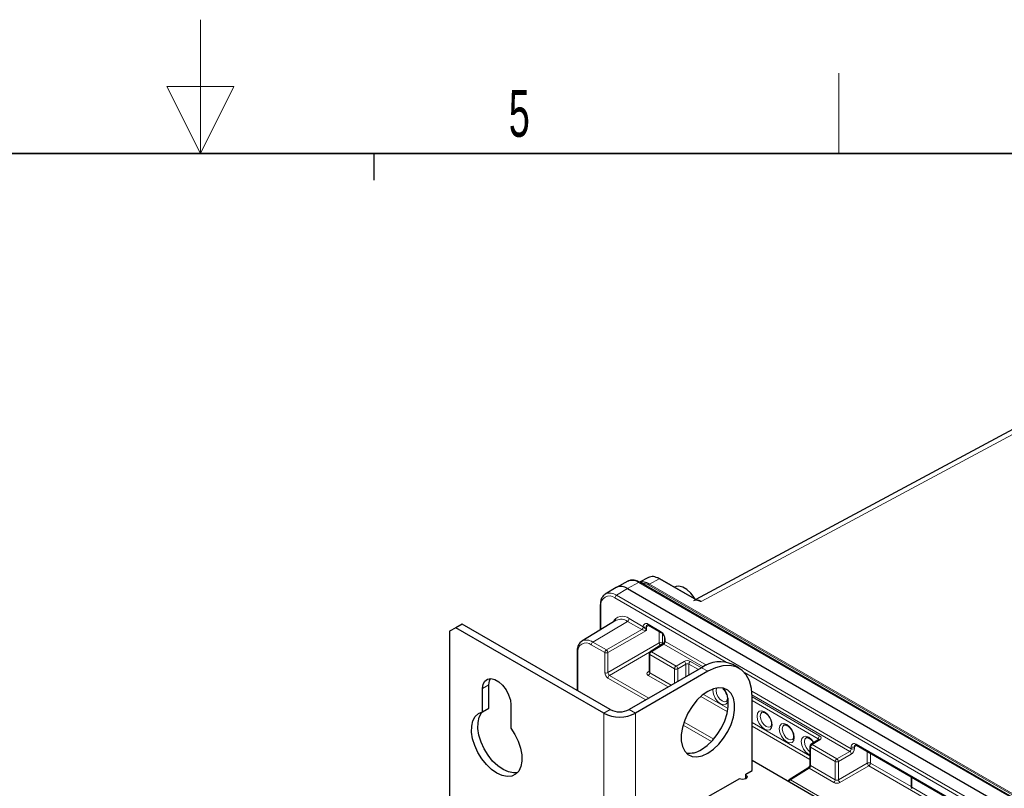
# Paper-space layout 'Blatt2' of a CAD drawing. Header units: millimetres. Extents: x 5 to 418, y 2 to 292.
# Tile 50 of 53: x 203 to 277, y 235 to 292. Entities that reach past the tile are written whole.
import ezdxf

# ---------------------------------------------------------------- set-up
doc = ezdxf.new("R2010")
doc.units = ezdxf.units.MM
doc.layers.add('SLD-0', color=7, linetype='Continuous')
doc.styles.add('SLDTEXTSTYLE0', font='TXT', dxfattribs={"width": 0.605})

psp = doc.layouts.new('Blatt2')

# ---------------------------------------------------------------- linework, layer by layer
at = {"color": 7, "linetype": 'Continuous', "lineweight": 25}
for p, q in [((281.372, 263.816), (254.041, 249.121)), ((248.959, 250.494), (248.122, 250.034)), ((250.505, 250.772), (249.845, 250.418)), ((306.186, 217.893), (249.853, 250.414)), ((254.009, 249.152), (251.355, 250.684)), ((248.101, 250.022), (247.285, 249.527)), ((248.945, 249.946), (305.278, 217.426)), ((252.574, 250.093), (252.448, 250.053)), ((246.907, 248.713), (246.907, 246.845)), ((248.105, 247.572), (245.54, 246.017)), ((236.099, 247.021), (235.628, 246.749)), ((235.628, 246.749), (235.628, 104.943)), ((236.57, 247.293), (236.099, 247.021)), ((247.177, 240.626), (236.099, 247.021)), ((247.648, 240.898), (236.57, 247.293)), ((250.511, 247.214), (251.454, 246.669)), ((251.722, 246.205), (251.722, 246.066)), ((245.172, 245.224), (245.172, 242.328)), ((251.574, 245.8), (250.643, 245.225)), ((250.564, 245.083), (250.564, 243.719)), ((254.484, 244.028), (249.063, 240.898)), ((254.955, 243.756), (249.534, 240.626)), ((257.288, 243.987), (256.817, 244.259)), ((250.564, 243.72), (250.56, 243.7)), ((238.102, 240.724), (238.102, 242.463)), ((238.574, 240.997), (238.574, 242.735)), ((256.41, 241.777), (256.415, 241.727)), ((258.255, 236.338), (258.255, 241.85)), ((238.102, 240.724), (238.574, 240.997)), ((240.224, 241.238), (240.224, 239.5)), ((263.247, 238.646), (262.664, 238.285)), ((262.585, 238.144), (262.585, 236.778)), ((266.068, 238.233), (276.203, 232.382)), ((272.389, 228.927), (258.255, 237.087)), ((262.437, 236.512), (261.043, 235.65)), ((257.312, 235.726), (254.248, 233.957)), ((257.784, 236.066), (258.255, 236.338)), ((257.784, 235.726), (257.784, 236.066)), ((270.146, 235.879), (270.146, 235.149))]:
    psp.add_line(p, q, dxfattribs=at)
at = {"color": 7, "linetype": 'Continuous', "lineweight": 18}
for p, q in [((281.945, 263.752), (254.46, 248.975)), ((249.772, 250.407), (248.945, 249.946)), ((306.105, 217.886), (249.772, 250.407)), ((251.323, 250.681), (250.579, 250.281)), ((253.976, 249.149), (251.323, 250.681)), ((248.945, 249.946), (248.118, 249.452)), ((250.366, 250.117), (250.524, 250.041)), ((250.524, 250.041), (273.006, 237.062)), ((306.284, 218.014), (250.531, 250.199)), ((250.579, 250.281), (306.332, 218.096)), ((256.329, 244.442), (248.002, 249.249)), ((248.118, 249.452), (304.451, 216.931)), ((246.956, 248.645), (246.956, 246.875)), ((248.947, 247.495), (246.35, 245.944)), ((250.005, 246.884), (248.947, 247.495)), ((249.063, 247.698), (250.121, 247.087)), ((247.363, 245.359), (250.005, 246.884)), ((250.359, 246.816), (247.481, 245.155)), ((250.125, 247.085), (250.125, 247.087)), ((250.549, 247.192), (250.359, 247.086)), ((250.359, 247.086), (250.359, 246.816)), ((250.477, 247.29), (251.42, 246.746)), ((251.322, 245.875), (251.322, 246.745)), ((246.35, 245.944), (247.363, 245.359)), ((251.556, 246.582), (251.556, 245.874)), ((251.771, 246.137), (251.771, 245.998)), ((251.771, 245.998), (254.855, 244.218)), ((247.247, 245.156), (246.234, 245.741)), ((247.481, 243.658), (251.322, 245.875)), ((251.659, 245.793), (250.729, 245.218)), ((250.729, 245.218), (252.578, 244.151)), ((251.556, 245.874), (251.618, 245.838)), ((254.603, 244.094), (251.659, 245.793)), ((245.221, 245.156), (245.221, 242.3)), ((247.247, 243.659), (247.247, 245.156)), ((247.481, 245.155), (247.481, 243.658)), ((250.6, 245.186), (247.599, 243.454)), ((252.462, 243.948), (250.613, 245.015)), ((250.613, 245.015), (250.613, 243.649)), ((252.578, 244.151), (253.181, 244.499)), ((253.649, 244.502), (254.476, 244.024)), ((250.493, 243.721), (250.564, 243.765)), ((252.462, 242.861), (252.462, 243.948)), ((253.299, 244.295), (252.695, 243.947)), ((252.695, 243.947), (252.695, 242.995)), ((253.299, 243.344), (253.299, 244.295)), ((254.243, 243.889), (253.533, 244.299)), ((253.533, 244.299), (253.533, 243.479)), ((254.955, 243.756), (254.484, 244.028)), ((250.31, 241.619), (247.483, 243.251)), ((247.599, 243.454), (250.544, 241.753)), ((251.987, 242.587), (250.497, 243.446)), ((250.613, 243.649), (252.221, 242.721)), ((298.048, 220.358), (257.69, 243.656)), ((238.102, 242.463), (238.574, 242.735)), ((258.234, 242.268), (265.682, 237.968)), ((256.417, 240.726), (254.429, 241.874)), ((254.62, 242.033), (256.459, 240.972)), ((256.459, 241.744), (256.464, 241.659)), ((265.562, 237.767), (258.253, 241.987)), ((258.255, 241.842), (263.329, 238.913)), ((263.213, 238.71), (258.255, 241.573)), ((247.648, 240.898), (247.177, 240.626)), ((249.063, 240.898), (249.534, 240.626)), ((247.177, 240.626), (247.177, 223.351)), ((249.534, 240.626), (249.534, 223.236)), ((255.233, 238.504), (253.097, 239.738)), ((253.17, 239.965), (255.394, 238.682)), ((258.255, 239.935), (262.585, 237.435)), ((262.585, 237.165), (258.255, 239.665)), ((263.333, 238.639), (262.75, 238.278)), ((263.213, 238.625), (263.213, 238.71)), ((264.483, 237.008), (262.634, 238.076)), ((262.634, 238.076), (262.634, 236.71)), ((262.75, 238.278), (264.598, 237.211)), ((265.682, 237.968), (265.682, 238.107)), ((266.105, 238.211), (265.915, 238.105)), ((265.915, 238.105), (265.915, 237.967)), ((266.033, 238.31), (276.168, 232.459)), ((264.598, 237.211), (265.562, 237.767)), ((265.68, 237.563), (264.716, 237.007)), ((266.879, 236.895), (266.879, 237.765)), ((267.112, 237.63), (267.112, 236.893)), ((262.522, 236.505), (261.129, 235.643)), ((264.367, 235.44), (262.522, 236.505)), ((262.634, 236.71), (264.483, 235.643)), ((264.483, 235.643), (264.483, 237.008)), ((264.716, 237.007), (264.716, 235.646)), ((264.716, 235.646), (266.879, 236.895)), ((266.997, 236.691), (264.834, 235.442)), ((276.15, 231.406), (266.997, 236.691)), ((267.112, 236.893), (270.147, 235.142)), ((273.006, 237.062), (273.019, 237.04)), ((257.784, 235.998), (257.784, 235.726)), ((261.129, 235.643), (275.648, 227.261)), ((270.195, 235.85), (270.195, 235.081)), ((260.941, 235.536), (260.971, 235.555)), ((270.195, 235.081), (275.778, 231.858))]:
    psp.add_line(p, q, dxfattribs=at)
at = {"color": 7, "linetype": 'Continuous', "lineweight": 18, "flags": 128}
for points in [[(250.524, 250.041), (250.523, 250.03), (250.523, 250.027)], [(256.464, 241.659), (256.421, 241.434), (256.298, 241.293), (256.114, 241.257), (255.898, 241.332), (255.681, 241.507), (255.498, 241.754), (255.375, 242.037), (255.332, 242.312), (255.344, 242.439)], [(255.612, 242.51), (255.602, 242.49), (255.568, 242.312), (255.602, 242.094), (255.699, 241.871), (255.844, 241.675), (256.016, 241.536), (256.187, 241.477), (256.332, 241.505), (256.337, 241.508)], [(259.763, 239.754), (259.72, 239.529), (259.598, 239.388), (259.414, 239.352), (259.198, 239.427), (258.981, 239.602), (258.798, 239.849), (258.675, 240.132), (258.632, 240.407), (258.675, 240.632), (258.798, 240.773), (258.981, 240.809), (259.198, 240.734), (259.414, 240.559), (259.598, 240.311), (259.72, 240.029), (259.763, 239.754)], [(258.995, 240.695), (258.902, 240.585), (258.868, 240.407), (258.902, 240.189), (258.999, 239.966), (259.144, 239.77), (259.316, 239.631), (259.487, 239.572), (259.632, 239.6), (259.637, 239.603)], [(261.413, 238.801), (261.37, 238.576), (261.248, 238.435), (261.064, 238.4), (260.848, 238.475), (260.631, 238.649), (260.448, 238.897), (260.325, 239.18), (260.282, 239.455), (260.325, 239.68), (260.448, 239.821), (260.631, 239.856), (260.848, 239.781), (261.064, 239.607), (261.248, 239.359), (261.37, 239.076), (261.413, 238.801)], [(260.645, 239.742), (260.552, 239.633), (260.518, 239.455), (260.552, 239.237), (260.649, 239.013), (260.794, 238.817), (260.966, 238.679), (261.137, 238.619), (261.282, 238.648), (261.287, 238.65)], [(262.585, 237.48), (262.498, 237.522), (262.281, 237.697), (262.098, 237.945), (261.975, 238.227), (261.932, 238.502), (261.975, 238.727), (262.098, 238.868), (262.281, 238.904), (262.498, 238.829), (262.714, 238.654), (262.888, 238.423)], [(262.295, 238.79), (262.202, 238.68), (262.168, 238.502), (262.202, 238.284), (262.299, 238.061), (262.444, 237.865), (262.585, 237.745)]]:
    psp.add_lwpolyline(points, dxfattribs=at)
at = {"color": 7, "linetype": 'Continuous', "lineweight": 25, "flags": 128}
for points in [[(253.99, 249.163), (253.925, 249.271), (253.67, 249.608), (253.379, 249.874), (253.076, 250.049), (252.785, 250.119), (252.574, 250.093)], [(258.255, 241.85), (258.205, 242.483), (258.056, 243.039), (257.813, 243.5), (257.483, 243.854), (257.076, 244.089), (256.605, 244.198), (256.084, 244.177), (255.528, 244.029), (254.955, 243.756)], [(238.102, 242.463), (238.145, 242.783), (238.271, 243.027), (238.469, 243.177), (238.722, 243.219), (239.012, 243.15), (239.314, 242.975), (239.604, 242.71), (239.858, 242.375), (240.055, 241.997), (240.181, 241.608), (240.224, 241.238)], [(238.574, 242.735), (238.617, 243.055), (238.687, 243.22)], [(254.955, 237.632), (255.372, 237.923), (255.77, 238.302), (256.133, 238.753), (256.444, 239.257), (256.69, 239.79), (256.861, 240.33), (256.948, 240.854), (256.948, 241.337), (256.861, 241.76), (256.69, 242.104), (256.444, 242.353), (256.133, 242.497), (255.77, 242.529), (255.372, 242.449), (254.955, 242.259), (254.539, 241.968), (254.14, 241.588), (253.778, 241.137), (253.466, 240.634), (253.22, 240.1), (253.05, 239.56), (252.963, 239.037), (252.963, 238.553), (253.05, 238.13), (253.22, 237.787), (253.466, 237.538), (253.778, 237.394), (254.14, 237.361), (254.539, 237.442), (254.955, 237.632)], [(254.484, 237.904), (254.9, 238.195), (255.299, 238.574), (255.661, 239.025), (255.973, 239.529), (256.219, 240.062), (256.389, 240.602), (256.476, 241.126), (256.476, 241.609), (256.389, 242.032), (256.219, 242.376), (256.116, 242.501)], [(240.224, 239.5), (240.528, 239.026), (240.771, 238.52), (240.942, 238.005), (241.034, 237.504), (241.042, 237.039), (240.965, 236.631), (240.808, 236.298), (240.577, 236.055), (240.283, 235.914), (239.939, 235.879), (239.56, 235.954), (239.163, 236.134), (238.766, 236.412), (238.387, 236.775), (238.043, 237.207), (237.749, 237.688), (237.518, 238.197), (237.361, 238.711), (237.285, 239.208), (237.292, 239.664), (237.384, 240.06), (237.555, 240.377), (237.798, 240.602), (238.102, 240.724)], [(240.711, 236.175), (240.41, 236.152), (240.031, 236.226), (239.635, 236.407), (239.238, 236.684), (238.859, 237.047), (238.514, 237.479), (238.22, 237.96), (237.99, 238.469), (237.832, 238.984), (237.756, 239.48), (237.764, 239.936), (237.855, 240.332), (238.026, 240.649), (238.087, 240.721)], [(257.784, 235.998), (257.856, 235.936), (257.881, 235.862), (257.856, 235.789), (257.784, 235.726), (257.675, 235.684), (257.548, 235.67), (257.42, 235.684), (257.312, 235.726)]]:
    psp.add_lwpolyline(points, dxfattribs=at)
at = {"color": 7, "linetype": 'Continuous', "lineweight": 18}
for centre, radius, start, end in [((249.288, 249.729), 0.833, 54.47319, 113.27203), ((249.819, 250.339), 0.0825, 65.36022, 124.60414), ((250.633, 250.195), 0.102, 121.9772, 177.4454), ((247.594, 248.748), 0.646, 50.79671, 189.21404), ((247.64, 248.804), 0.805, 53.55959, 116.59262), ((248.258, 249.237), 0.257, 123.22971, 177.34769), ((253.995, 249.122), 0.033, 65.36022, 124.60414), ((246.987, 248.718), 0.0801, 184.11393, 247.19234), ((248.561, 247.096), 0.783, 50.20438, 156.04511), ((248.465, 246.864), 0.794, 52.64308, 116.99717), ((248.806, 247.71), 0.257, 303.22971, 357.34769), ((249.865, 247.099), 0.257, 303.22971, 357.34769), ((249.865, 247.101), 0.261, 303.1034, 356.33433), ((250.34, 247.122), 0.217, 50.79671, 189.21404), ((250.243, 247.315), 0.257, 242.65648, 296.76622), ((250.52, 247.104), 0.162, 124.38865, 186.35574), ((250.559, 247.281), 0.0823, 173.76303, 234.92479), ((251.502, 246.737), 0.0826, 173.82876, 234.20651), ((251.008, 246.102), 0.764, 2.60548, 57.39452), ((245.886, 245.315), 0.781, 53.54046, 116.80749), ((246.491, 245.729), 0.257, 123.22971, 177.34769), ((251.802, 246.211), 0.0802, 184.50006, 247.15362), ((251.802, 246.072), 0.0798, 183.44041, 247.25929), ((245.252, 245.229), 0.0801, 184.11372, 247.19237), ((245.839, 245.256), 0.626, 50.79671, 189.21404), ((247.504, 245.144), 0.257, 123.22971, 177.34769), ((247.217, 245.138), 0.264, 3.52223, 56.47777), ((250.87, 245.003), 0.257, 123.22971, 177.34769), ((250.68, 245.15), 0.0835, 54.4735, 116.34159), ((251.438, 245.646), 0.257, 62.65648, 116.76622), ((251.589, 245.892), 0.267, 183.59496, 227.02173), ((251.321, 245.881), 0.235, 332.46364, 358.2015), ((251.611, 245.725), 0.0835, 54.4735, 116.34159), ((247.365, 245.384), 0.257, 242.65648, 296.76622), ((250.646, 245.09), 0.0823, 185.07867, 246.24147), ((253.035, 244.279), 0.264, 3.52223, 56.47777), ((253.789, 244.287), 0.257, 123.22971, 177.34769), ((252.718, 243.936), 0.257, 123.22971, 177.34769), ((252.58, 244.176), 0.257, 242.65648, 296.76622), ((252.432, 243.93), 0.264, 3.52223, 56.47777), ((247.365, 243.887), 0.257, 242.65648, 296.76622), ((247.74, 243.239), 0.257, 123.22971, 177.34769), ((250.545, 243.798), 0.093, 236.52586, 281.58249), ((250.357, 243.661), 0.257, 303.22971, 357.34769), ((255.155, 241.556), 1.32, 18.81646, 46.36445), ((263.469, 238.699), 0.257, 123.22971, 177.34769), ((263.284, 238.574), 0.0812, 53.48924, 117.32586), ((262.665, 238.149), 0.0801, 184.12934, 247.1908), ((262.891, 238.064), 0.257, 123.22971, 177.34769), ((262.701, 238.213), 0.0812, 53.48924, 117.32586), ((265.896, 238.141), 0.217, 50.79671, 189.21404), ((265.8, 238.335), 0.257, 242.65648, 296.76622), ((265.8, 238.196), 0.257, 242.65648, 296.76622), ((266.077, 238.123), 0.162, 124.38865, 186.35574), ((266.113, 238.299), 0.0801, 172.814, 235.87382), ((264.739, 236.996), 0.257, 123.22971, 177.34769), ((264.452, 236.991), 0.264, 3.52223, 56.47777), ((265.416, 237.547), 0.264, 3.52223, 56.47777), ((262.474, 236.439), 0.0812, 53.48924, 117.32586), ((262.665, 236.784), 0.0801, 184.12934, 247.1908), ((264.601, 237.237), 0.257, 242.65648, 296.76622), ((266.994, 236.665), 0.257, 62.65648, 116.76622), ((267.143, 236.911), 0.264, 183.52223, 236.47777), ((266.856, 236.905), 0.257, 303.22971, 357.34769), ((261.275, 235.424), 0.264, 123.71114, 165.2695), ((261.08, 235.578), 0.0812, 53.48924, 117.32586), ((264.226, 235.655), 0.257, 303.22971, 357.34769), ((264.98, 235.662), 0.264, 183.52223, 236.47777), ((270.229, 235.157), 0.0826, 185.2037, 246.11645), ((270.275, 235.071), 0.0804, 172.95535, 235.73247)]:
    psp.add_arc(centre, radius, start, end, dxfattribs=at)
at = {"color": 7, "linetype": 'Continuous', "lineweight": 25}
for centre, radius, start, end in [((251.341, 250.654), 0.033, 65.36022, 124.60414), ((248.462, 249.314), 0.795, 52.64308, 116.99717), ((253.992, 249.127), 0.03, 6.4296, 56.13453), ((250.731, 245.083), 0.167, 121.72906, 180), ((255.85, 242.123), 2.344, 65.65152, 125.65894), ((248.355, 242.263), 1.537, 242.60967, 297.39033), ((248.355, 242.901), 2.562, 242.60967, 297.39033), ((253.599, 239.242), 1.605, 260.08974, 303.47027), ((262.752, 238.144), 0.167, 121.72906, 180), ((261.131, 235.508), 0.167, 121.72906, 175.02928), ((270.313, 235.149), 0.167, 180, 240.00269)]:
    psp.add_arc(centre, radius, start, end, dxfattribs=at)
for centre, major_axis, ratio, start_param, end_param in [((250.578, 248.92), (-0.832, 1.445), 0.577204, 5.498724, 6.160333), ((251.322, 249.319), (-0.832, 1.445), 0.577204, 5.498724, 6.266213), ((254.461, 248.022), (-0.585, 1.01), 0.577185, 5.497024, 6.26474)]:
    psp.add_ellipse(centre, major_axis=major_axis, ratio=ratio, start_param=start_param, end_param=end_param, dxfattribs=at)
at = {"color": 7, "linetype": 'Continuous', "lineweight": 18}
for centre, major_axis, ratio, start_param, end_param in [((250.531, 248.892), (-0.8, 1.386), 0.577201, 5.498017, 6.024564), ((250.003, 246.747), (-0.083, 0.144), 0.598058, 5.480569, 5.497718), ((250.243, 246.885), (0.264, -0.031), 0.234127, 3.639795, 5.193138), ((250.121, 246.815), (-0.167, 0.289), 0.577557, 5.480567, 5.497716), ((250.243, 246.885), (-0.161, 0.209), 0.214465, 4.217307, 5.77065), ((251.657, 245.928), (0.079, 0.147), 0.556897, 3.928091, 5.481434), ((253.413, 244.361), (0.333, 0.005), 0.587275, 0.776363, 2.329706), ((253.415, 244.226), (0.167, 0.005), 0.597067, 0.766692, 2.320035), ((247.483, 243.523), (-0.167, 0.289), 0.577557, 0.785632, 2.356124), ((247.601, 243.591), (-0.083, 0.144), 0.598058, 0.785633, 2.356125), ((250.733, 243.587), (0.333, 0.005), 0.587275, 2.364613, 3.917956), ((250.731, 243.722), (0.167, 0.005), 0.597067, 3.122887, 3.908285), ((263.095, 238.638), (0.167, 0.005), 0.597067, 6.25388, 7.049877), ((263.093, 238.773), (0.333, 0.005), 0.587275, 5.506205, 7.059548), ((265.56, 237.902), (0.088, 0.142), 0.597161, 3.963072, 5.516415), ((265.675, 237.833), (0.171, 0.286), 0.587369, 3.9534, 5.506743), ((262.52, 236.64), (0.079, 0.147), 0.556897, 3.928091, 5.481434), ((272.959, 237.035), (0.0611, 0.0416), 0.080561, 5.294371, 5.53653), ((264.6, 235.716), (0.167, 0.005), 0.597067, 3.908285, 5.461628), ((264.602, 235.581), (0.333, 0.005), 0.587275, 3.917956, 5.471299)]:
    psp.add_ellipse(centre, major_axis=major_axis, ratio=ratio, start_param=start_param, end_param=end_param, dxfattribs=at)
at = {"color": 7, "linetype": 'Continuous', "lineweight": 25}
for points, knots in [([(249.853, 250.414), (249.798, 250.443), (249.639, 250.527), (249.387, 250.587), (249.139, 250.581), (249.021, 250.513), (248.977, 250.487)], [0, 0, 0, 0, 0.179559, 0.521521, 0.821854, 1, 1, 1, 1]), ([(247.285, 249.514), (247.262, 249.504), (247.159, 249.458), (247.034, 249.284), (246.925, 249.026), (246.913, 248.816), (246.907, 248.713)], [0, 0, 0, 0, 0.086791, 0.392807, 0.700331, 1, 1, 1, 1]), ([(254.46, 248.975), (254.459, 248.975), (254.427, 248.984), (254.337, 249.01), (254.167, 249.06), (254.046, 249.116), (253.976, 249.149)], [0, 0, 0, 0, 0.0067156, 0.1877957, 0.5272714, 1, 1, 1, 1]), ([(254.46, 248.975), (254.459, 248.975), (254.43, 248.988), (254.348, 249.02), (254.219, 249.063), (254.127, 249.09), (254.084, 249.103)], [0, 0, 0, 0, 0.008236, 0.226138, 0.630414, 1, 1, 1, 1]), ([(250.429, 247.238), (250.429, 247.238), (250.43, 247.24), (250.435, 247.242), (250.48, 247.231), (250.506, 247.217), (250.511, 247.214)], [0, 0, 0, 0, 0.013248, 0.526651, 0.897464, 1, 1, 1, 1]), ([(245.539, 246.002), (245.514, 245.99), (245.41, 245.942), (245.287, 245.765), (245.188, 245.515), (245.177, 245.317), (245.172, 245.224)], [0, 0, 0, 0, 0.0988216, 0.4095054, 0.7223861, 1, 1, 1, 1]), ([(251.454, 246.669), (251.473, 246.657), (251.516, 246.629), (251.589, 246.552), (251.658, 246.447), (251.705, 246.334), (251.721, 246.251), (251.722, 246.215), (251.722, 246.205)], [0, 0, 0, 0, 0.147847, 0.337171, 0.539203, 0.74667, 0.932863, 1, 1, 1, 1]), ([(251.722, 246.066), (251.722, 246.054), (251.72, 246.029), (251.705, 245.974), (251.678, 245.915), (251.641, 245.86), (251.602, 245.82), (251.583, 245.806), (251.574, 245.8)], [0, 0, 0, 0, 0.156365, 0.321226, 0.502305, 0.692401, 0.861258, 1, 1, 1, 1]), ([(256.067, 242.461), (256.067, 242.461), (256.119, 242.423), (256.218, 242.292), (256.321, 242.128), (256.35, 242.028), (256.358, 242)], [0, 0, 0, 0, 0.00352, 0.412353, 0.834254, 1, 1, 1, 1]), ([(256.415, 241.727), (256.413, 241.697), (256.409, 241.616), (256.375, 241.536), (256.346, 241.518), (256.334, 241.51)], [0, 0, 0, 0, 0.245541, 0.662109, 1, 1, 1, 1]), ([(258.997, 240.695), (258.997, 240.696), (259.018, 240.719), (259.071, 240.72), (259.217, 240.676), (259.37, 240.564), (259.52, 240.392), (259.639, 240.181), (259.705, 239.977), (259.712, 239.868), (259.715, 239.822)], [0, 0, 0, 0, 0.002785, 0.183319, 0.31589, 0.456006, 0.598473, 0.745495, 0.893354, 1, 1, 1, 1]), ([(259.715, 239.822), (259.713, 239.792), (259.709, 239.711), (259.674, 239.631), (259.646, 239.613), (259.633, 239.605)], [0, 0, 0, 0, 0.245541, 0.662109, 1, 1, 1, 1]), ([(260.647, 239.743), (260.647, 239.743), (260.668, 239.766), (260.721, 239.767), (260.867, 239.724), (261.02, 239.611), (261.17, 239.439), (261.289, 239.228), (261.355, 239.025), (261.362, 238.915), (261.365, 238.869)], [0, 0, 0, 0, 0.002785, 0.183319, 0.31589, 0.456006, 0.598473, 0.745495, 0.893354, 1, 1, 1, 1]), ([(261.365, 238.869), (261.363, 238.839), (261.359, 238.758), (261.324, 238.678), (261.296, 238.661), (261.283, 238.653)], [0, 0, 0, 0, 0.2455414, 0.6621094, 1, 1, 1, 1]), ([(262.297, 238.79), (262.297, 238.791), (262.318, 238.814), (262.37, 238.815), (262.517, 238.772), (262.669, 238.658), (262.792, 238.526), (262.843, 238.431), (262.857, 238.404)], [0, 0, 0, 0, 0.004261, 0.280434, 0.483235, 0.697578, 0.915519, 1, 1, 1, 1]), ([(263.266, 238.66), (263.266, 238.66), (263.267, 238.665), (263.262, 238.655), (263.251, 238.648), (263.247, 238.646)], [0, 0, 0, 0, 0.097201, 0.720311, 1, 1, 1, 1]), ([(265.986, 238.258), (265.986, 238.258), (265.987, 238.259), (265.992, 238.262), (266.036, 238.251), (266.062, 238.236), (266.068, 238.233)], [0, 0, 0, 0, 0.013248, 0.526651, 0.897464, 1, 1, 1, 1]), ([(262.585, 236.778), (262.584, 236.766), (262.583, 236.74), (262.568, 236.685), (262.541, 236.626), (262.504, 236.571), (262.465, 236.531), (262.446, 236.518), (262.437, 236.512)], [0, 0, 0, 0, 0.1563652, 0.3212258, 0.5023051, 0.6924012, 0.8612583, 1, 1, 1, 1])]:
    psp.add_open_spline(points, degree=3, knots=knots, dxfattribs=at)
at = {"layer": 'SLD-0', "lineweight": 18}
for p, q in [((217, 292.5), (217, 282.5)), ((264.75, 282.5), (264.75, 288.5)), ((219.5, 287.5), (214.5, 287.5)), ((214.5, 287.5), (217, 282.5)), ((217, 282.5), (219.5, 287.5))]:
    psp.add_line(p, q, dxfattribs=at)
at = {"layer": 'SLD-0', "lineweight": 35}
psp.add_line((408, 282.5), (26, 282.5), dxfattribs=at)
at = {"layer": 'SLD-0'}
psp.add_line((230, 280.5), (230, 282.5), dxfattribs=at)
psp.add_line((230, 280.5), (230, 282.5), dxfattribs=at)

# ---------------------------------------------------------------- texts
at = {"layer": 'SLD-0', "insert": (240.853, 287.243), "char_height": 3.5, "attachment_point": 2, "style": 'SLDTEXTSTYLE0'}
psp.add_mtext('5', dxfattribs=at)

doc.saveas('drawing.dxf')
